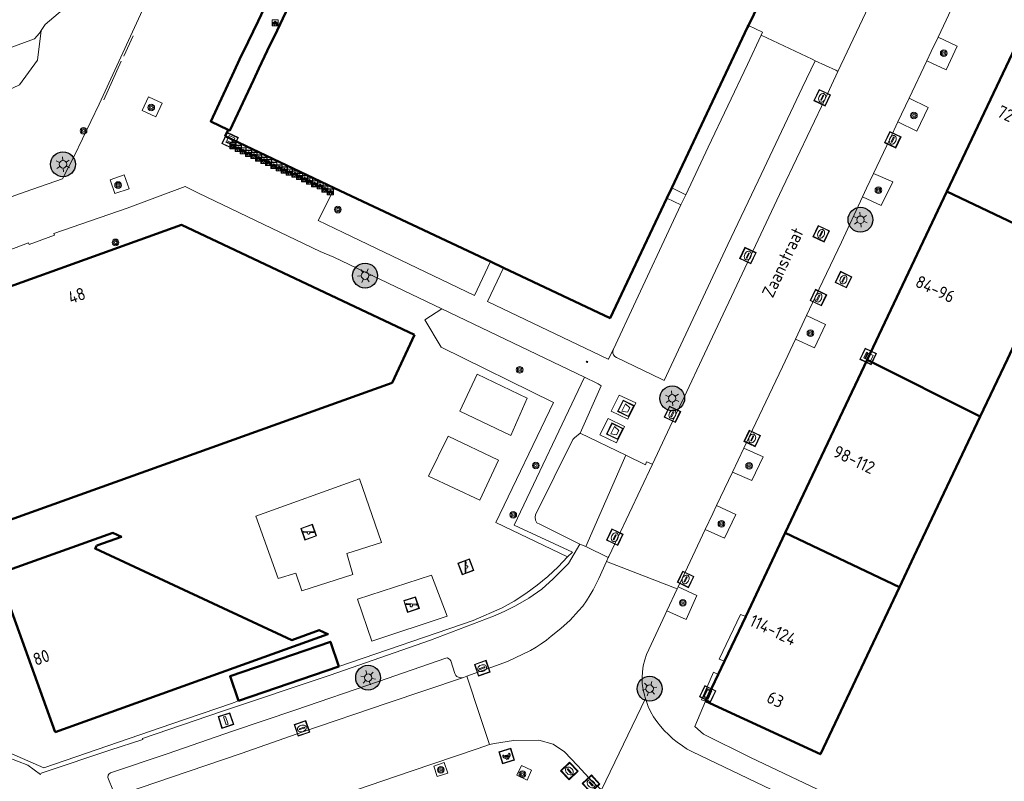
# Model space of a CAD drawing. Header units: metres. Extents: x 94279 to 96109, y 461866 to 463040.
# Tile 158 of 175: x 95281 to 95360, y 462899 to 462960. Entities that reach past the tile are written whole.
import ezdxf
from ezdxf.enums import TextEntityAlignment as Align

# ---------------------------------------------------------------- set-up
doc = ezdxf.new("R2010")
doc.units = ezdxf.units.M
doc.layers.get('0').update_dxf_attribs({"linetype": 'CONTINUOUS'})
for name, color, linetype, lineweight in [('B-WE-OV-LICHTMAST', 252, 'CONTINUOUS', 25), ('B_BEBOUWINGSGRENS_0', 132, 'CONTINUOUS', 50), ('B_LUIFEL_1', 132, 'CONTINUOUS', 50), ('B_TUSSENMUUR_0', 132, 'CONTINUOUS', 50), ('G_GRENS_ALGEMEEN_0', 251, 'CONTINUOUS', 13), ('Q_AFVAL_APART_PLAATS_0', 251, 'CONTINUOUS', 13), ('Q_BETAALAUTOMAAT_0', 251, 'CONTINUOUS', 13), ('Q_BOOM_0', 251, 'CONTINUOUS', 13), ('Q_BRANDKRAAN_0', 251, 'CONTINUOUS', 13), ('Q_CAI-KAST_0', 251, 'CONTINUOUS', 13), ('Q_FIETSENREK_0', 251, 'CONTINUOUS', 13), ('Q_FIETSENREK_LIJN_0', 251, 'CONTINUOUS', 13), ('Q_INSPECTIE_OF_RIOOLPUT_0', 251, 'CONTINUOUS', 13), ('Q_KOLK_0', 251, 'CONTINUOUS', 13), ('Q_LICHTMAST_0', 251, 'CONTINUOUS', 13), ('Q_PAALTJE_0', 251, 'CONTINUOUS', 13), ('Q_SPEELVOORZIENING_0', 251, 'CONTINUOUS', 13), ('Q_STRAATNAAMBORD_0', 251, 'CONTINUOUS', 13), ('Q_VERKEERSBORDPAAL_0', 251, 'CONTINUOUS', 13), ('T_CULTUURGRENS_0', 251, 'CONTINUOUS', 13), ('T_HEK_0', 251, 'CONTINUOUS', 13), ('V_WEGGRENS_0', 251, 'CONTINUOUS', 13), ('Z_GBKN_HUISNUMMER_0', 251, 'CONTINUOUS', 13), ('Z_STRAATNAAM_0', 251, 'CONTINUOUS', 13)]:
    doc.layers.add(name, color=color, linetype=linetype, lineweight=lineweight)
doc.styles.get("Standard").update_dxf_attribs({"font": 'isocp.shx'})

# ---------------------------------------------------------------- blocks, each defined once
blk = doc.blocks.new('Q_LICHTMAST')
for points in [[(-0.26, 0.15), (-0.52, 0.3)], [(0, 0.3), (0, 0.6)], [(0.26, 0.15), (0.52, 0.3)], [(-0.26, -0.15), (-0.52, -0.3)], [(0, -0.3), (0, -0.6)], [(0.26, -0.15), (0.52, -0.3)]]:
    blk.add_lwpolyline(points)
blk.add_circle((0, 0), 0.3)
blk = doc.blocks.new('Q_VERKEERSBORDPAAL')
for points in [[(-0.5, 0.5), (0.5, 0.5), (0.5, -0.5), (-0.5, -0.5)], [(-0.08, 0.333), (0.071, 0.333), (0.071, -0.329), (-0.08, -0.329)]]:
    blk.add_lwpolyline(points, close=True)
blk.add_lwpolyline([(-0.442, 0.464), (0.438, 0.464, -0.414214), (0.459, 0.442), (0.459, -0.437, -0.414214), (0.438, -0.459), (-0.442, -0.459, -0.414214), (-0.463, -0.437), (-0.463, 0.442), (-0.463, 0.444), (-0.463, 0.446), (-0.463, 0.448), (-0.462, 0.45), (-0.461, 0.451), (-0.46, 0.453), (-0.459, 0.455), (-0.458, 0.456), (-0.457, 0.457), (-0.456, 0.459), (-0.454, 0.46), (-0.453, 0.461), (-0.451, 0.462), (-0.449, 0.462), (-0.447, 0.463), (-0.446, 0.463), (-0.444, 0.464), (-0.442, 0.464)], format="xyb")
blk = doc.blocks.new('Q_PAAL_STEEN')
for points in [[(-0.5, 0.5), (0.5, 0.5), (0.5, -0.5), (-0.5, -0.5)], [(-0.08, 0.33), (0.07, 0.33), (0.07, -0.33), (-0.08, -0.33)]]:
    blk.add_lwpolyline(points, close=True)
blk.add_lwpolyline([(-0.44, 0.46), (0.44, 0.46, -0.414214), (0.46, 0.44), (0.46, -0.44, -0.414214), (0.44, -0.46), (-0.44, -0.46, -0.414214), (-0.46, -0.44), (-0.46, 0.44), (-0.46, 0.44), (-0.46, 0.45), (-0.46, 0.45), (-0.46, 0.45), (-0.46, 0.45), (-0.46, 0.45), (-0.46, 0.45), (-0.46, 0.46), (-0.46, 0.46), (-0.46, 0.46), (-0.45, 0.46), (-0.45, 0.46), (-0.45, 0.46), (-0.45, 0.46), (-0.45, 0.46), (-0.45, 0.46), (-0.44, 0.46), (-0.44, 0.46)], format="xyb")
blk = doc.blocks.new('Q_PAALTJE')
at = {"color": 251, "true_color": 0x666666, "xscale": 0.1, "yscale": 0.1, "zscale": 0.01}
blk.add_blockref('Q_PAAL_STEEN', (0, 0), dxfattribs=at)
blk = doc.blocks.new('Q_KOLK')
blk.add_lwpolyline([(-0.5, 0.5), (0.5, 0.5), (0.5, -0.5), (-0.5, -0.5)], close=True)
for points in [[(-0.442, 0.464), (0.438, 0.464, -0.414214), (0.459, 0.442), (0.459, -0.437, -0.414214), (0.438, -0.459), (-0.442, -0.459, -0.414214), (-0.463, -0.437), (-0.463, 0.442, -0.414214), (-0.442, 0.464)], [(-0.345, 0.105, 0.380426), (-0.276, -0.18)], [(-0.008, 0.266, 0.240218), (-0.345, 0.105)], [(-0.194, 0.045, 0.853344), (-0.194, -0.032)], [(0.331, 0.111, 0.240191), (-0.008, 0.266)], [(0.185, -0.032, 0.849746), (0.185, 0.045)], [(0.267, -0.176, 0.380426), (0.331, 0.111)], [(-0.276, -0.18, 0.148452), (0.012, -0.257)], [(0.012, -0.257, 0.131742), (0.267, -0.176)]]:
    blk.add_lwpolyline(points, format="xyb")
for points in [[(-0.194, 0.045), (0.185, 0.045)], [(0.185, -0.032), (-0.194, -0.032)]]:
    blk.add_lwpolyline(points)
blk = doc.blocks.new('Q_INSPECTIE_OF_RIOOLPUT')
blk.add_lwpolyline([(-0.5, 0.5), (0.5, 0.5), (0.5, -0.5), (-0.5, -0.5)], close=True)
for points in [[(-0.442, 0.464), (0.438, 0.464, -0.414214), (0.459, 0.442), (0.459, -0.437, -0.414214), (0.438, -0.459), (-0.442, -0.459, -0.414214), (-0.463, -0.437), (-0.463, 0.442), (-0.463, 0.444), (-0.463, 0.446), (-0.463, 0.448), (-0.462, 0.45), (-0.461, 0.451), (-0.46, 0.453), (-0.459, 0.455), (-0.458, 0.456), (-0.457, 0.457), (-0.456, 0.459), (-0.454, 0.46), (-0.453, 0.461), (-0.451, 0.462), (-0.449, 0.462), (-0.447, 0.463), (-0.446, 0.463), (-0.444, 0.464), (-0.442, 0.464)], [(-0.345, 0.105, 0.380426), (-0.276, -0.18)], [(-0.008, 0.266, 0.240218), (-0.345, 0.105)], [(-0.194, 0.045, 0.853344), (-0.194, -0.032)], [(0.331, 0.111, 0.240191), (-0.008, 0.266)], [(0.185, -0.032, 0.849746), (0.185, 0.045)], [(0.267, -0.176, 0.380426), (0.331, 0.111)], [(-0.276, -0.18, 0.148452), (0.012, -0.257)], [(0.012, -0.257, 0.131742), (0.267, -0.176)]]:
    blk.add_lwpolyline(points, format="xyb")
for points in [[(-0.194, 0.045), (0.185, 0.045)], [(0.185, -0.032), (-0.194, -0.032)]]:
    blk.add_lwpolyline(points)
blk = doc.blocks.new('Q_BRANDKRAAN')
blk.add_lwpolyline([(-0.5, 0.5), (0.5, 0.5), (0.5, -0.5), (-0.5, -0.5)], close=True)
for points in [[(-0.442, 0.464), (0.438, 0.464, -0.414214), (0.459, 0.442), (0.459, -0.437, -0.414214), (0.438, -0.459), (-0.442, -0.459, -0.414214), (-0.463, -0.437), (-0.463, 0.442), (-0.463, 0.444), (-0.463, 0.446), (-0.463, 0.448), (-0.462, 0.45), (-0.461, 0.451), (-0.46, 0.453), (-0.459, 0.455), (-0.458, 0.456), (-0.457, 0.457), (-0.456, 0.459), (-0.454, 0.46), (-0.453, 0.461), (-0.451, 0.462), (-0.449, 0.462), (-0.447, 0.463), (-0.446, 0.463), (-0.444, 0.464), (-0.442, 0.464)], [(-0.345, 0.105, 0.380426), (-0.276, -0.18)], [(-0.008, 0.266, 0.240218), (-0.345, 0.105)], [(-0.194, 0.045, 0.853344), (-0.194, -0.032)], [(0.331, 0.111, 0.240191), (-0.008, 0.266)], [(0.185, -0.032, 0.849746), (0.185, 0.045)], [(0.267, -0.176, 0.380426), (0.331, 0.111)], [(-0.276, -0.18, 0.148452), (0.012, -0.257)], [(0.012, -0.257, 0.131742), (0.267, -0.176)]]:
    blk.add_lwpolyline(points, format="xyb")
for points in [[(-0.194, 0.045), (0.185, 0.045)], [(0.185, -0.032), (-0.194, -0.032)]]:
    blk.add_lwpolyline(points)
blk = doc.blocks.new('Q_BETAALAUTOMAAT')
blk.add_lwpolyline([(-0.5, 0.5), (0.5, 0.5), (0.5, -0.5), (-0.5, -0.5)], close=True)
for points in [[(-0.442, 0.464), (0.438, 0.464, -0.414214), (0.459, 0.442), (0.459, -0.437, -0.414214), (0.438, -0.459), (-0.442, -0.459, -0.414214), (-0.463, -0.437), (-0.463, 0.442), (-0.463, 0.444), (-0.463, 0.446), (-0.463, 0.448), (-0.462, 0.45), (-0.461, 0.451), (-0.46, 0.453), (-0.459, 0.455), (-0.458, 0.456), (-0.457, 0.457), (-0.456, 0.459), (-0.454, 0.46), (-0.453, 0.461), (-0.451, 0.462), (-0.449, 0.462), (-0.447, 0.463), (-0.446, 0.463), (-0.444, 0.464), (-0.442, 0.464)], [(-0.203, 0.032, 0.050902), (-0.201, -0.03)], [(-0.002, 0.295, 0.299915), (-0.19, 0.099)], [(-0.112, 0.032, 0.069027), (-0.112, -0.03)], [(0.002, 0.2, 0.158079), (-0.093, 0.099)], [(0.146, 0.286, 0.138529), (-0.002, 0.295)], [(0.137, 0.201, 0.200552), (0.002, 0.2)], [(-0.185, -0.097, 0.345501), (0.016, -0.284)], [(-0.091, -0.097, 0.158478), (0.007, -0.196)], [(0.007, -0.196, 0.260272), (0.133, -0.183)], [(0.016, -0.284, 0.17253), (0.151, -0.265)]]:
    blk.add_lwpolyline(points, format="xyb")
for points in [[(-0.203, 0.032), (-0.268, 0.032), (-0.268, 0.099)], [(-0.268, 0.099), (-0.19, 0.099)], [(0.057, 0.032), (-0.112, 0.032)], [(-0.093, 0.099), (0.057, 0.099)], [(0.057, 0.099), (0.057, 0.032)], [(0.146, 0.286), (0.137, 0.201)], [(-0.185, -0.097), (-0.268, -0.097), (-0.268, -0.03)], [(-0.268, -0.03), (-0.201, -0.03)], [(-0.112, -0.03), (0.057, -0.03)], [(0.057, -0.097), (-0.091, -0.097)], [(0.057, -0.03), (0.057, -0.097)], [(0.133, -0.183), (0.151, -0.265)]]:
    blk.add_lwpolyline(points)
blk = doc.blocks.new('Q_FIETSENREK')
for points in [[(-0.5, 0.5), (0.5, 0.5), (0.5, -0.5), (-0.5, -0.5)], [(-0.06, 0.15), (0.18, 0.05), (0.04, -0.09)]]:
    blk.add_lwpolyline(points, close=True)
for points in [[(-0.44, 0.46), (0.44, 0.46, -0.414214), (0.46, 0.44), (0.46, -0.44, -0.414214), (0.44, -0.46), (-0.44, -0.46, -0.414214), (-0.46, -0.44), (-0.46, 0.44), (-0.46, 0.44), (-0.46, 0.45), (-0.46, 0.45), (-0.46, 0.45), (-0.46, 0.45), (-0.46, 0.45), (-0.46, 0.45), (-0.46, 0.46), (-0.46, 0.46), (-0.46, 0.46), (-0.45, 0.46), (-0.45, 0.46), (-0.45, 0.46), (-0.45, 0.46), (-0.45, 0.46), (-0.45, 0.46), (-0.44, 0.46), (-0.44, 0.46)], [(-0.18, 0.11, 0.847256), (-0.32, -0.14)], [(-0.19, 0.08, 0.842492), (-0.3, -0.12)], [(-0.17, 0.06, 0.053288), (-0.19, 0.08)], [(-0.19, -0.13, 0.502492), (-0.15, 0.04)], [(-0.15, 0.09, 0.06236), (-0.18, 0.11)], [(-0.16, -0.16, 0.494489), (-0.12, 0.07)], [(-0.32, -0.14, 0.089606), (-0.42, -0.35)], [(-0.3, -0.16, 0.110942), (-0.37, -0.35)], [(-0.29, -0.1, 0.006942), (-0.3, -0.12)], [(-0.3, -0.16, 0.02458), (-0.28, -0.17)], [(-0.21, -0.1, 0.381614), (-0.29, -0.1)], [(-0.22, -0.14, 0.533998), (-0.28, -0.14)], [(-0.28, -0.14, 0.009682), (-0.27, -0.14)], [(-0.28, -0.17, 0.148109), (-0.2, -0.17)], [(-0.27, -0.14, 0.120201), (-0.22, -0.14)], [(-0.22, -0.14, 0.003554), (-0.22, -0.14)], [(-0.19, -0.13, 0.017985), (-0.21, -0.1)], [(-0.12, -0.35, 0.075837), (-0.2, -0.17)], [(-0.08, -0.35, 0.094234), (-0.16, -0.16)], [(0.1, -0.16, 0.385208), (0.19, -0.33)], [(0.21, -0.05, 0.224648), (0.11, -0.13)], [(0.13, -0.17, 0.376993), (0.2, -0.3)], [(0.21, -0.09, 0.20829), (0.14, -0.14)], [(0.19, -0.33, 1), (0.29, -0.06)], [(0.2, -0.3, 1), (0.28, -0.09)], [(0.29, -0.06, 0.086253), (0.24, -0.05)], [(0.28, -0.09, 0.079305), (0.24, -0.08)]]:
    blk.add_lwpolyline(points, format="xyb")
for points in [[(-0.17, 0.06), (-0.26, -0.04), (-0.24, -0.06), (-0.15, 0.04)], [(0.08, 0.22), (0, 0.25), (-0.15, 0.09)], [(-0.12, 0.07), (-0.09, 0.11), (0.02, -0.13), (0.1, -0.16)], [(0.24, -0.05), (0.23, 0.05), (0.26, 0.09), (0.3, 0.08), (0.31, 0.11), (0.19, 0.15), (0.18, 0.12), (0.23, 0.1), (0.21, 0.08), (-0.04, 0.17), (0, 0.22), (0.07, 0.19), (0.08, 0.22)], [(0.21, -0.05), (0.2, 0.03), (0.06, -0.11)], [(-0.42, -0.35), (-0.37, -0.35)], [(-0.12, -0.35), (-0.08, -0.35)], [(0.06, -0.11), (0.11, -0.13)], [(0.13, -0.17), (0.25, -0.22), (0.24, -0.08)], [(0.14, -0.14), (0.22, -0.17), (0.21, -0.09)]]:
    blk.add_lwpolyline(points)
blk = doc.blocks.new('Q_SPEELVOORZIENING')
blk.add_lwpolyline([(-0.5, 0.5), (0.5, 0.5), (0.5, -0.5), (-0.5, -0.5)], close=True)
for points in [[(-0.442, 0.464), (0.438, 0.464, -0.414214), (0.459, 0.442), (0.459, -0.437, -0.414214), (0.438, -0.459), (-0.442, -0.459, -0.414214), (-0.463, -0.437), (-0.463, 0.442), (-0.463, 0.444), (-0.463, 0.446), (-0.463, 0.448), (-0.462, 0.45), (-0.461, 0.451), (-0.46, 0.453), (-0.459, 0.455), (-0.458, 0.456), (-0.457, 0.457), (-0.456, 0.459), (-0.454, 0.46), (-0.453, 0.461), (-0.451, 0.462), (-0.449, 0.462), (-0.447, 0.463), (-0.446, 0.463), (-0.444, 0.464), (-0.442, 0.464)], [(-0.363, 0.198, 1.168313), (-0.386, 0.141)], [(-0.087, 0.021, 0.778987), (-0.04, -0.167)], [(-0.04, -0.167, 0.508825), (0.056, -0.036)], [(0.355, -0.156, 1.031322), (0.378, -0.1)]]:
    blk.add_lwpolyline(points, format="xyb")
for points in [[(-0.386, 0.141), (-0.087, 0.021)], [(-0.363, 0.198), (0.378, -0.1)], [(0.056, -0.036), (0.355, -0.156)]]:
    blk.add_lwpolyline(points)
blk = doc.blocks.new('Q_BOOM')
for radius in [0.27, 0.18, 0.09]:
    blk.add_circle((0, 0), radius)
blk = doc.blocks.new('Q_STRAATNAAMBORD')
for points in [[(-0.5, 0.5), (0.5, 0.5), (0.5, -0.5), (-0.5, -0.5)], [(-0.369, 0.22), (0.358, 0.22), (0.358, -0.214), (-0.369, -0.214)]]:
    blk.add_lwpolyline(points, close=True)
for points in [[(-0.442, 0.464), (0.438, 0.464, -0.414214), (0.459, 0.442), (0.459, -0.437, -0.414214), (0.438, -0.459), (-0.442, -0.459, -0.414214), (-0.463, -0.437), (-0.463, 0.442), (-0.463, 0.444), (-0.463, 0.446), (-0.463, 0.448), (-0.462, 0.45), (-0.461, 0.451), (-0.46, 0.453), (-0.459, 0.455), (-0.458, 0.456), (-0.457, 0.457), (-0.456, 0.459), (-0.454, 0.46), (-0.453, 0.461), (-0.451, 0.462), (-0.449, 0.462), (-0.447, 0.463), (-0.446, 0.463), (-0.444, 0.464), (-0.442, 0.464)], [(-0.287, 0.16), (0.281, 0.16, -0.414214), (0.303, 0.139), (0.303, -0.134, -0.414214), (0.281, -0.156), (-0.287, -0.156, -0.414214), (-0.308, -0.134), (-0.308, 0.139), (-0.308, 0.14), (-0.308, 0.142), (-0.307, 0.144), (-0.307, 0.146), (-0.306, 0.148), (-0.305, 0.149), (-0.304, 0.151), (-0.303, 0.152), (-0.302, 0.154), (-0.3, 0.155), (-0.299, 0.156), (-0.297, 0.157), (-0.296, 0.158), (-0.294, 0.159), (-0.292, 0.159), (-0.29, 0.16), (-0.288, 0.16), (-0.287, 0.16)]]:
    blk.add_lwpolyline(points, format="xyb")
blk = doc.blocks.new('Q_CAI-KAST')
for points in [[(-0.5, 0.5), (0.5, 0.5), (0.5, -0.5), (-0.5, -0.5)], [(-0.262, 0.264), (0.25, 0.264), (0.25, 0.187), (-0.262, 0.187)], [(-0.262, 0.107), (0.25, 0.107), (0.25, -0.332), (-0.262, -0.332)]]:
    blk.add_lwpolyline(points, close=True)
blk.add_lwpolyline([(-0.442, 0.464), (0.438, 0.464, -0.414214), (0.459, 0.442), (0.459, -0.437, -0.414214), (0.438, -0.459), (-0.442, -0.459, -0.414214), (-0.463, -0.437), (-0.463, 0.442), (-0.463, 0.444), (-0.463, 0.446), (-0.463, 0.448), (-0.462, 0.45), (-0.461, 0.451), (-0.46, 0.453), (-0.459, 0.455), (-0.458, 0.456), (-0.457, 0.457), (-0.456, 0.459), (-0.454, 0.46), (-0.453, 0.461), (-0.451, 0.462), (-0.449, 0.462), (-0.447, 0.463), (-0.446, 0.463), (-0.444, 0.464), (-0.442, 0.464)], format="xyb")
blk.add_circle((-0.177, -0.034), 0.0354)
blk = doc.blocks.new('Q_AFVAL_APART_PLAATS')
for points in [[(-0.5, 0.5), (0.5, 0.5), (0.5, -0.5), (-0.5, -0.5)], [(-0.336, 0.197), (0.331, 0.197), (0.19, -0.251), (-0.196, -0.251)]]:
    blk.add_lwpolyline(points, close=True)
blk.add_lwpolyline([(-0.442, 0.464), (0.438, 0.464, -0.414214), (0.459, 0.442), (0.459, -0.437, -0.414214), (0.438, -0.459), (-0.442, -0.459, -0.414214), (-0.463, -0.437), (-0.463, 0.442, -0.414214), (-0.442, 0.464)], format="xyb")
blk = doc.blocks.new('LM')
at = {"linetype": 'ByBlock'}
h = blk.add_hatch(color=256, dxfattribs=at)
h.dxf.hatch_style = 1
edge = h.paths.add_edge_path()
edge.add_arc((0, 0), 1, 0, 360)
blk.add_circle((0, 0), 1, dxfattribs=at)

msp = doc.modelspace()

# ---------------------------------------------------------------- linework, layer by layer
at = {"layer": 'B_BEBOUWINGSGRENS_0'}
for p, q in [((95362.034, 462960.113), (95355.53, 462946.382)), ((95297.734, 462951.363), (95297.509, 462950.854)), ((95297.509, 462950.854), (95306.28, 462946.659)), ((95306.28, 462946.659), (95318.838, 462940.755)), ((95333.005, 462945.847), (95333.397, 462946.675)), ((95355.53, 462946.382), (95349.126, 462932.862)), ((95318.838, 462940.755), (95319.879, 462940.263)), ((95349.126, 462932.862), (95342.534, 462918.944)), ((95342.534, 462918.944), (95339.351, 462912.226)), ((95339.351, 462912.226), (95337.655, 462908.644)), ((95337.655, 462908.644), (95337.141, 462907.558)), ((95298.582, 462905.434), (95306.649, 462908.206)), ((95337.141, 462907.558), (95336.121, 462905.406))]:
    msp.add_line(p, q, dxfattribs=at)
for points in [[(95308.8, 462974.424), (95306.776, 462970.128), (95301.679, 462959.345), (95300.887, 462957.693), (95300.193, 462956.284), (95299.774, 462955.348), (95297.874, 462951.304), (95297.734, 462951.363)], [(95339.586, 462959.751), (95339.991, 462960.616), (95341.228, 462963.298), (95342.1, 462965.076)], [(95333.397, 462946.675), (95339.506, 462959.599), (95339.586, 462959.751)], [(95319.879, 462940.263), (95328.45, 462936.211), (95333.005, 462945.847)], [(95312.73, 462934.858), (95293.994, 462943.706), (95272.06, 462935.846), (95278.014, 462919.23)], [(95358.203, 462928.298), (95360.385, 462932.906), (95364.661, 462942.039)], [(95278.014, 462919.23), (95310.918, 462931.022), (95312.73, 462934.858)], [(95351.709, 462914.58), (95352.878, 462917.05), (95358.203, 462928.298)], [(95287.176, 462917.926), (95289.154, 462918.617), (95288.472, 462918.941), (95279.229, 462915.646), (95283.821, 462902.914)], [(95283.821, 462902.914), (95305.765, 462910.811), (95305.058, 462911.125), (95302.856, 462910.333), (95287.041, 462917.677), (95287.176, 462917.926)], [(95336.121, 462905.406), (95345.353, 462901.153), (95351.709, 462914.58)], [(95306.649, 462908.206), (95305.964, 462910.187), (95297.899, 462907.42), (95298.582, 462905.434)]]:
    msp.add_lwpolyline(points, dxfattribs=at)
at = {"layer": 'B_LUIFEL_1'}
msp.add_lwpolyline([(95313.324, 462988.03), (95309.118, 462979.091), (95307.262, 462975.148), (95305.239, 462970.853), (95300.144, 462960.076), (95299.358, 462958.436), (95298.654, 462957.007), (95298.229, 462956.057), (95296.335, 462952.027), (95297.734, 462951.363)], dxfattribs=at)
at = {"layer": 'B_TUSSENMUUR_0'}
for p, q in [((95364.661, 462942.039), (95355.53, 462946.382)), ((95358.203, 462928.298), (95349.126, 462932.862)), ((95351.709, 462914.58), (95342.534, 462918.944))]:
    msp.add_line(p, q, dxfattribs=at)
at = {"layer": 'G_GRENS_ALGEMEEN_0'}
for p, q in [((95333.397, 462946.675), (95334.532, 462946.137)), ((95334.14, 462945.309), (95333.005, 462945.847))]:
    msp.add_line(p, q, dxfattribs=at)
for points in [[(95313.562, 462936.077), (95314.863, 462933.881), (95323.884, 462929.442), (95319.271, 462919.789), (95325.032, 462917.014)], [(95317.758, 462931.704), (95316.364, 462928.732), (95320.467, 462926.785)], [(95320.467, 462926.785), (95321.782, 462929.784), (95317.758, 462931.704)], [(95315.417, 462926.72), (95313.852, 462923.511), (95317.981, 462921.577)], [(95317.981, 462921.577), (95319.467, 462924.8), (95315.417, 462926.72)], [(95310.077, 462918.184), (95308.288, 462923.287), (95299.976, 462920.288)], [(95299.976, 462920.288), (95301.765, 462915.291), (95303.185, 462915.711), (95303.659, 462914.291), (95307.762, 462915.606), (95307.289, 462917.29), (95310.077, 462918.184)], [(95325.032, 462917.014), (95324.259, 462916.208), (95323.441, 462915.448), (95322.579, 462914.736), (95321.678, 462914.076), (95320.74, 462913.469), (95319.769, 462912.918), (95317.426, 462911.909), (95306.649, 462908.206)], [(95308.13, 462913.607), (95309.288, 462910.24), (95315.338, 462912.239), (95314.075, 462915.554), (95308.13, 462913.607)], [(95298.582, 462905.434), (95298.02, 462905.241), (95293.217, 462903.59), (95282.914, 462900.05), (95279.923, 462901.376), (95278.267, 462906.226), (95277.707, 462906.318)]]:
    msp.add_lwpolyline(points, dxfattribs=at)
at = {"layer": 'Q_FIETSENREK_LIJN_0'}
for p, q in [((95289.355, 462957.264), (95290.097, 462958.903)), ((95287.734, 462953.775), (95289.124, 462956.872))]:
    msp.add_line(p, q, dxfattribs=at)
at = {"layer": 'T_CULTUURGRENS_0'}
for p, q in [((95352.489, 462953.9), (95351.582, 462951.984)), ((95344.236, 462936.414), (95343.346, 462934.517)), ((95339.189, 462925.748), (95338.279, 462923.836)), ((95333.835, 462914.436), (95333.012, 462912.686)), ((95333.926, 462914.619), (95333.835, 462914.436)), ((95322.137, 462899.867), (95321.321, 462900.248))]:
    msp.add_line(p, q, dxfattribs=at)
for points in [[(95282.705, 462959.329), (95283.021, 462959.817), (95287.038, 462963.259), (95289.224, 462967.544), (95291.08, 462972.664), (95292.045, 462976.44), (95292.481, 462981.161), (95292.392, 462985.038), (95292.605, 462988.21), (95293.983, 462991.425), (95294.86, 462994.182), (95294.891, 462997.363), (95294.913, 462997.589), (95293.653, 463001.066), (95292.197, 463002.319), (95290.882, 463003.268), (95289.543, 463003.752), (95288.101, 463003.843), (95286.614, 463003.657), (95285.518, 463003.24), (95284.57, 463002.553), (95284.354, 463002.199)], [(95266.555, 462965.292), (95266.459, 462965.1), (95265.71, 462962.522), (95265.337, 462960.873), (95265.53, 462959.973), (95265.999, 462958.885), (95266.66, 462957.868), (95267.978, 462956.716), (95269.242, 462956.332), (95271.621, 462956.184), (95275.181, 462955.95), (95276.83, 462956.527), (95277.385, 462956.916), (95282.18, 462958.671), (95282.574, 462959.126), (95282.705, 462959.329)], [(95282.705, 462959.329), (95282.411, 462956.955), (95280.958, 462954.975), (95275.87, 462952.581), (95274.767, 462952.334), (95275.209, 462949.712), (95268.694, 462947.54), (95266.196, 462957.082)], [(95354.814, 462958.807), (95354.266, 462957.655), (95353.907, 462956.896)], [(95353.907, 462956.896), (95355.459, 462956.169), (95356.339, 462958.071), (95354.814, 462958.807)], [(95290.826, 462952.914), (95291.929, 462952.402), (95292.426, 462953.49), (95291.336, 462954.005), (95290.826, 462952.914)], [(95351.582, 462951.984), (95353.119, 462951.244), (95354.01, 462953.154), (95352.489, 462953.9)], [(95288.264, 462947.337), (95288.637, 462946.221), (95289.77, 462946.612), (95289.373, 462947.731), (95288.264, 462947.337)], [(95349.622, 462947.843), (95349.062, 462946.661), (95348.746, 462945.977)], [(95348.746, 462945.977), (95350.238, 462945.255), (95351.178, 462947.178), (95349.622, 462947.843)], [(95343.346, 462934.517), (95344.872, 462933.813), (95345.759, 462935.687), (95344.236, 462936.414)], [(95338.279, 462923.836), (95339.854, 462923.169), (95340.756, 462925.068), (95339.189, 462925.748)], [(95337.003, 462921.155), (95336.695, 462920.508), (95336.096, 462919.225)], [(95336.096, 462919.225), (95337.643, 462918.523), (95338.557, 462920.436), (95337.003, 462921.155)], [(95333.012, 462912.686), (95334.571, 462911.994), (95335.418, 462913.906), (95333.926, 462914.619)], [(95315.409, 462899.634), (95315.102, 462900.494), (95314.274, 462900.202), (95314.542, 462899.367), (95315.409, 462899.634)], [(95321.321, 462900.248), (95320.96, 462899.455), (95321.765, 462899.071), (95322.137, 462899.867)]]:
    msp.add_lwpolyline(points, dxfattribs=at)
at = {"layer": 'T_HEK_0'}
msp.add_line((95313.562, 462936.077), (95314.907, 462936.953), dxfattribs=at)
for points in [[(95267.631, 462937.218), (95272.621, 462938.85), (95281.681, 462942.279), (95281.737, 462942.138), (95283.772, 462942.883), (95283.729, 462943.007), (95289.611, 462945.056), (95294.274, 462946.782)], [(95325.032, 462917.014), (95325.421, 462917.392), (95320.721, 462919.569), (95326.39, 462931.453)]]:
    msp.add_lwpolyline(points, dxfattribs=at)
at = {"layer": 'V_WEGGRENS_0'}
for p, q in [((95349.5, 462961.828), (95346.759, 462956.047)), ((95356.359, 462962.058), (95354.814, 462958.807)), ((95353.907, 462956.896), (95352.489, 462953.9)), ((95295.356, 462946.263), (95294.274, 462946.782)), ((95334.14, 462945.309), (95334.532, 462946.137)), ((95317.554, 462938.042), (95318.838, 462940.755)), ((95319.879, 462940.263), (95318.594, 462937.545)), ((95326.39, 462931.453), (95314.907, 462936.953)), ((95318.594, 462937.545), (95328.302, 462932.908)), ((95327.388, 462930.975), (95326.39, 462931.453)), ((95329.186, 462930.025), (95328.545, 462928.719)), ((95329.597, 462927.501), (95328.283, 462928.135)), ((95326.032, 462926.954), (95329.716, 462925.186)), ((95326.482, 462917.842), (95329.716, 462925.186)), ((95338.279, 462923.836), (95337.003, 462921.155)), ((95326.482, 462917.842), (95326.025, 462918.048)), ((95328.298, 462916.954), (95326.482, 462917.842)), ((95328.298, 462916.954), (95328.154, 462916.644)), ((95328.154, 462916.644), (95333.835, 462914.436)), ((95316.658, 462907.328), (95316.926, 462907.439)), ((95327.766, 462898.278), (95331.293, 462905.626)), ((95336.121, 462905.406), (95335.262, 462903.389)), ((95319.16, 462902), (95318.746, 462901.93))]:
    msp.add_line(p, q, dxfattribs=at)
for points in [[(95265.396, 462940.611), (95271.46, 462942.826), (95276.514, 462944.628), (95281.414, 462946.377), (95284.424, 462947.422), (95285.347, 462949.247), (95287.375, 462953.407), (95292.893, 462965.408), (95297.373, 462974.896), (95301.815, 462983.92), (95305.365, 462991.785)], [(95340.586, 462958.956), (95340.701, 462959.204), (95339.586, 462959.751)], [(95334.532, 462946.137), (95336.342, 462949.953), (95339.482, 462956.592), (95340.586, 462958.956)], [(95344.929, 462956.912), (95344.682, 462957.044), (95340.586, 462958.956)], [(95332.791, 462931.196), (95334.126, 462934.063), (95337.913, 462942.119), (95340.359, 462947.257), (95343.884, 462954.732), (95344.929, 462956.912)], [(95346.759, 462956.047), (95346.59, 462956.151), (95344.929, 462956.912)], [(95346.759, 462956.047), (95345.731, 462953.835), (95342.291, 462946.613), (95339.716, 462941.14), (95336.032, 462933.336), (95334.39, 462929.863)], [(95351.582, 462951.984), (95350.95, 462950.649), (95349.622, 462947.843)], [(95306.28, 462946.659), (95304.986, 462944.059), (95306.98, 462943.092), (95317.554, 462938.042)], [(95314.907, 462936.953), (95306.23, 462941.109), (95305.128, 462941.579), (95295.356, 462946.263)], [(95348.746, 462945.977), (95347.052, 462942.311), (95344.963, 462937.963), (95344.236, 462936.414)], [(95328.713, 462933.729), (95330.523, 462937.585), (95333.553, 462944.072), (95334.14, 462945.309)], [(95343.346, 462934.517), (95342.304, 462932.298), (95339.626, 462926.666), (95339.189, 462925.748)], [(95328.302, 462932.908), (95328.312, 462932.929), (95328.713, 462933.729)], [(95328.713, 462933.729), (95328.664, 462933.563), (95328.672, 462933.407), (95328.709, 462933.251), (95328.829, 462933.134), (95328.96, 462933.047), (95332.587, 462931.299), (95332.791, 462931.196)], [(95326.032, 462926.954), (95327.725, 462930.774), (95327.495, 462930.924), (95327.388, 462930.975)], [(95328.545, 462928.719), (95329.879, 462928.087), (95330.514, 462929.399), (95329.186, 462930.025)], [(95334.39, 462929.863), (95333.638, 462928.299), (95331.856, 462924.483)], [(95328.283, 462928.135), (95327.622, 462926.816), (95328.95, 462926.178), (95329.597, 462927.501)], [(95326.025, 462918.048), (95322.787, 462919.653), (95322.562, 462919.763), (95322.446, 462919.963), (95322.41, 462920.217), (95322.447, 462920.387), (95325.46, 462926.466), (95325.572, 462926.598), (95326.032, 462926.954)], [(95335.262, 462903.389), (95335.966, 462902.763), (95339.747, 462900.894), (95346.737, 462897.561), (95357.941, 462892.119), (95369.898, 462886.482), (95376.345, 462883.618), (95377.012, 462883.491), (95378.137, 462883.488), (95379.533, 462883.687), (95380.687, 462884.155), (95381.485, 462884.579), (95386.781, 462895.754), (95392.771, 462908.46), (95399.318, 462922.242), (95401.052, 462925.901)], [(95329.716, 462925.186), (95331.295, 462924.428), (95331.38, 462924.65), (95331.856, 462924.483)], [(95331.856, 462924.483), (95329.045, 462918.517), (95328.338, 462917.04), (95328.298, 462916.954)], [(95336.096, 462919.225), (95334.276, 462915.328), (95333.926, 462914.619)], [(95283.016, 462899.722), (95288.217, 462901.471), (95290.871, 462902.326), (95290.843, 462902.42), (95297.205, 462904.577), (95305.938, 462907.5), (95314.005, 462910.325), (95319.082, 462912.243), (95319.921, 462912.632), (95320.847, 462913.078), (95321.909, 462913.692), (95322.949, 462914.431), (95323.874, 462915.258), (95325.113, 462916.494), (95326.025, 462918.048)], [(95316.926, 462907.439), (95318.255, 462907.903), (95320.192, 462908.607), (95322.051, 462909.493), (95322.492, 462909.75), (95322.909, 462910.02), (95323.322, 462910.321), (95323.71, 462910.636), (95324.476, 462911.251), (95325.241, 462911.939), (95325.913, 462912.666), (95326.253, 462913.066), (95326.556, 462913.485), (95326.85, 462913.967), (95327.077, 462914.362), (95327.328, 462914.839), (95327.539, 462915.275), (95328.154, 462916.644)], [(95333.012, 462912.686), (95332.874, 462912.392), (95331.375, 462909.181), (95331.228, 462908.73), (95331.115, 462908.26), (95331.054, 462907.784), (95331.03, 462907.322), (95331.029, 462906.843), (95331.104, 462906.359), (95331.199, 462905.903), (95331.293, 462905.626)], [(95339.351, 462912.226), (95338.926, 462912.384), (95337.222, 462908.801), (95337.655, 462908.644)], [(95288.215, 462897.615), (95288.323, 462897.718), (95288.519, 462897.9), (95288.516, 462898.161), (95288.062, 462899.271), (95288.098, 462899.474), (95288.152, 462899.556), (95288.291, 462899.645), (95292.825, 462901.192), (95298.095, 462902.995), (95303.091, 462904.695), (95309.816, 462906.992), (95315.242, 462908.874), (95315.38, 462908.888), (95315.491, 462908.831), (95315.568, 462908.767), (95315.64, 462908.655), (95315.976, 462907.639), (95316.052, 462907.48), (95316.13, 462907.396), (95316.305, 462907.325), (95316.404, 462907.302), (95316.658, 462907.328)], [(95337.141, 462907.558), (95336.753, 462907.747), (95335.794, 462905.524), (95336.121, 462905.406)], [(95316.658, 462907.328), (95310.519, 462905.243), (95303.754, 462902.943), (95298.79, 462901.216), (95293.194, 462899.299), (95288.215, 462897.615)], [(95318.746, 462901.93), (95317.997, 462904.176), (95316.926, 462907.439)], [(95334.567, 462901.622), (95334.65, 462901.57), (95335.079, 462901.345), (95342.065, 462898.002), (95349.626, 462894.387), (95357.453, 462890.633), (95360.846, 462889.017), (95367.211, 462885.998), (95371.505, 462883.938), (95374.477, 462882.478), (95375.426, 462882.055), (95377.344, 462881.657), (95379.296, 462881.788), (95381.175, 462882.443), (95382.616, 462883.742), (95383.675, 462885.343), (95384.374, 462886.951), (95387.706, 462893.93), (95390.398, 462899.61), (95391.358, 462901.663), (95393.064, 462905.26), (95393.7, 462906.63), (95394.03, 462907.376)], [(95277.707, 462906.318), (95277.289, 462906.182), (95278.909, 462901.543), (95278.727, 462901.173), (95279.779, 462900.533), (95279.984, 462900.909), (95281.626, 462900.268), (95282.641, 462899.516), (95282.696, 462899.614), (95283.016, 462899.722)], [(95331.293, 462905.626), (95331.349, 462905.459), (95331.512, 462904.995), (95331.689, 462904.573), (95331.938, 462904.152), (95332.211, 462903.782), (95332.505, 462903.396), (95332.805, 462903.059), (95333.145, 462902.727), (95333.497, 462902.383), (95333.825, 462902.107), (95334.259, 462901.812), (95334.567, 462901.622)], [(95327.766, 462898.278), (95327.07, 462898.909), (95325.826, 462900.242), (95324.779, 462901.343), (95323.88, 462901.956), (95322.705, 462902.272), (95320.676, 462902.256), (95319.16, 462902)], [(95318.746, 462901.93), (95317.751, 462901.585), (95312.449, 462899.801), (95305.78, 462897.52), (95304.118, 462896.976), (95295.596, 462894.014), (95288.485, 462891.616), (95288.246, 462891.537), (95287.303, 462891.199)]]:
    msp.add_lwpolyline(points, dxfattribs=at)

# ---------------------------------------------------------------- block references
at = {"layer": 'B-WE-OV-LICHTMAST'}
for p in [(95284.458, 462948.58), (95348.575, 462944.122), (95308.745, 462939.629), (95333.438, 462929.763), (95308.991, 462907.305), (95331.622, 462906.419)]:
    msp.add_blockref('LM', p, dxfattribs=at)
at = {"layer": 'Q_AFVAL_APART_PLAATS_0'}
for p, rotation in [((95329.717, 462928.949), 64.17330093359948), ((95328.826, 462927.116), 63.9395144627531)]:
    msp.add_blockref('Q_AFVAL_APART_PLAATS', p, dxfattribs=dict(at, rotation=rotation))
at = {"layer": 'Q_BETAALAUTOMAAT_0', "rotation": 107.5155665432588}
msp.add_blockref('Q_BETAALAUTOMAAT', (95320.134, 462901.011), dxfattribs=at)
at = {"layer": 'Q_BOOM_0'}
for p, rotation in [((95355.268, 462957.513), 65.17139407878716), ((95291.556, 462953.147), 155.0998099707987), ((95352.872, 462952.504), 64.99131814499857), ((95286.114, 462951.275), 64.01076641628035), ((95288.889, 462946.911), 108.481142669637), ((95350.017, 462946.504), 63.94971109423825), ((95306.561, 462944.94), 63.54082325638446), ((95288.686, 462942.303), 19.71502757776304), ((95344.55, 462935.005), 64.67091197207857), ((95321.175, 462932.055), 153.799398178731), ((95322.47, 462924.365), 64.49755400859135), ((95339.621, 462924.334), 64.592897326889), ((95320.661, 462920.398), 64.49755400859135), ((95337.392, 462919.672), 64.46229467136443), ((95334.294, 462913.323), 66.10705820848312), ((95314.842, 462899.894), 17.11665937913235), ((95321.397, 462899.542), 154.4979882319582)]:
    msp.add_blockref('Q_BOOM', p, dxfattribs=dict(at, rotation=rotation))
at = {"layer": 'Q_BRANDKRAAN_0', "rotation": 64.33800639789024}
msp.add_blockref('Q_BRANDKRAAN', (95347.214, 462939.31), dxfattribs=at)
at = {"layer": 'Q_CAI-KAST_0'}
for p, rotation in [((95297.891, 462950.487), 154.4391102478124), ((95349.196, 462933.133), 64.65455274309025)]:
    msp.add_blockref('Q_CAI-KAST', p, dxfattribs=dict(at, rotation=rotation))
at = {"layer": 'Q_FIETSENREK_0', "xscale": 0.5, "yscale": 0.5}
for p in [(95301.516, 462959.952), (95298.126, 462950.086), (95298.553, 462949.871), (95298.941, 462949.662), (95299.381, 462949.467), (95299.814, 462949.307), (95300.197, 462949.09), (95300.615, 462948.905), (95300.995, 462948.722), (95301.412, 462948.489), (95301.842, 462948.292), (95302.246, 462948.124), (95302.662, 462947.946), (95303.102, 462947.808), (95303.473, 462947.612), (95303.886, 462947.419), (95304.285, 462947.226), (95304.691, 462947.013), (95305.14, 462946.848), (95305.512, 462946.596), (95305.954, 462946.364)]:
    msp.add_blockref('Q_FIETSENREK', p, dxfattribs=at)
at = {"layer": 'Q_INSPECTIE_OF_RIOOLPUT_0'}
for p, rotation in [((95345.418, 462942.995), 64.33800639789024), ((95325.169, 462899.807), 133.5599066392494)]:
    msp.add_blockref('Q_INSPECTIE_OF_RIOOLPUT', p, dxfattribs=dict(at, rotation=rotation))
at = {"layer": 'Q_KOLK_0'}
for p, rotation in [((95345.501, 462953.932), 64.53049615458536), ((95351.176, 462950.553), 64.66673973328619), ((95339.526, 462941.244), 64.80341399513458), ((95345.195, 462937.862), 64.33800639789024), ((95333.46, 462928.48), 64.32089541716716), ((95339.875, 462926.54), 64.54392351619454), ((95328.829, 462918.6), 64.42082095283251), ((95334.521, 462915.209), 63.72661033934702), ((95318.168, 462908.068), 19.24586616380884), ((95303.67, 462903.223), 18.77727403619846), ((95326.918, 462898.777), 133.0220029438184)]:
    msp.add_blockref('Q_KOLK', p, dxfattribs=dict(at, rotation=rotation))
at = {"layer": 'Q_LICHTMAST_0'}
for p, rotation in [((95284.458, 462948.58), 63.17183862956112), ((95348.575, 462944.122), 65.19909605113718), ((95308.745, 462939.629), 154.4070991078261), ((95333.438, 462929.763), 64.32089541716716), ((95308.991, 462907.305), 18.8581833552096), ((95331.622, 462906.419), 101.7682889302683)]:
    msp.add_blockref('Q_LICHTMAST', p, dxfattribs=dict(at, rotation=rotation))
at = {"layer": 'Q_PAALTJE_0', "rotation": 154.4686523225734}
msp.add_blockref('Q_PAALTJE', (95326.586, 462932.698), dxfattribs=at)
at = {"layer": 'Q_SPEELVOORZIENING_0'}
for p, rotation in [((95304.21, 462919.004), 19.83962916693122), ((95316.843, 462916.22), 110.856614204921), ((95312.48, 462913.183), 18.13373023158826)]:
    msp.add_blockref('Q_SPEELVOORZIENING', p, dxfattribs=dict(at, rotation=rotation))
at = {"layer": 'Q_STRAATNAAMBORD_0', "rotation": 64.64009174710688}
msp.add_blockref('Q_STRAATNAAMBORD', (95336.29, 462906.007), dxfattribs=at)
at = {"layer": 'Q_VERKEERSBORDPAAL_0', "rotation": 18.50577661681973}
msp.add_blockref('Q_VERKEERSBORDPAAL', (95297.556, 462903.855), dxfattribs=at)

# ---------------------------------------------------------------- texts
at = {"layer": 'Z_GBKN_HUISNUMMER_0'}
for s, rotation, p in [('72-82', 334.6, (95361.106, 462952.243)), ('84-96', 334.6, (95354.591, 462938.546)), ('48', 19.7, (95285.567, 462938.03)), ('98-112', 334.6, (95348.07, 462924.838)), ('114-124', 334.6, (95341.555, 462911.14)), ('80', 19.8, (95282.713, 462908.933)), ('63', 334.6, (95341.738, 462905.553))]:
    msp.add_text(s, height=1, rotation=rotation, dxfattribs=at).set_placement(p, align=Align.MIDDLE)
at = {"layer": 'Z_STRAATNAAM_0', "linetype": 'Continuous'}
msp.add_text('Zaanstraat', height=1, rotation=64.92082, dxfattribs=at).set_placement((95342.332, 462940.691), align=Align.MIDDLE)

doc.saveas('drawing.dxf')
